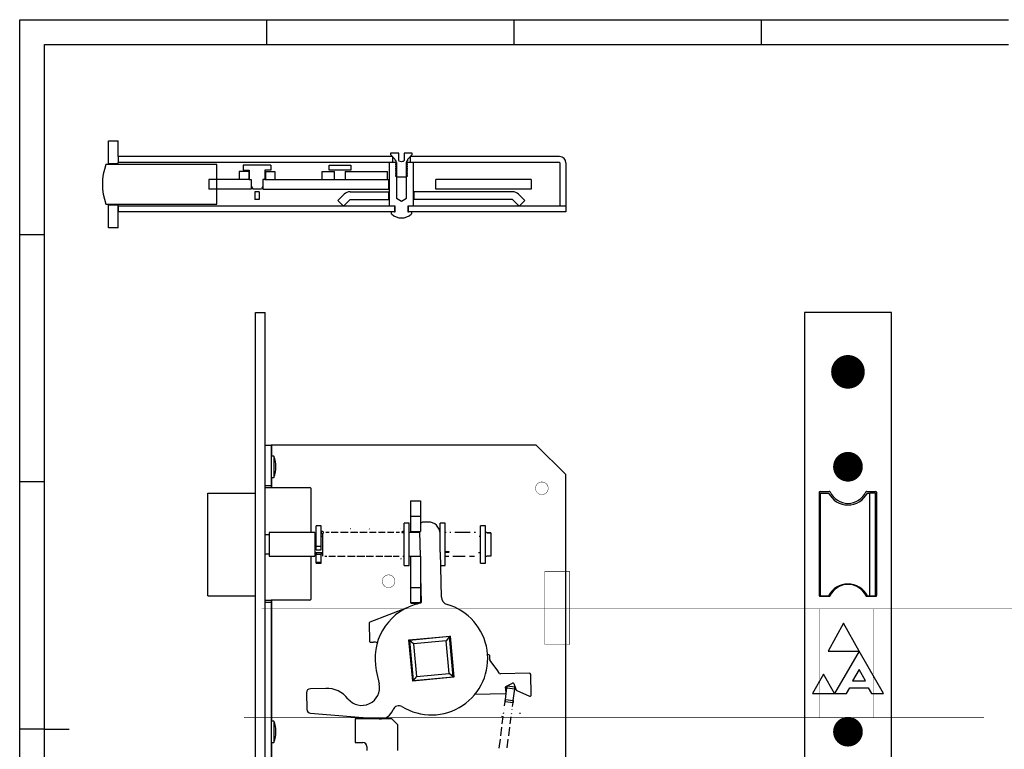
# Model space of a CAD drawing. Extents: x 19 to 519, y 6 to 365.
# Tile 2 of 3: x 19 to 268, y 180 to 365. Entities that reach past the tile are written whole.
import ezdxf

# ---------------------------------------------------------------- set-up
doc = ezdxf.new("R2010")
doc.units = 0
doc.layers.add('119', color=190, linetype='CONTINUOUS')

msp = doc.modelspace()

# ---------------------------------------------------------------- linework, layer by layer
at = {"layer": '119'}
for p, q in [((18.75, 310.625), (18.75, 365)), ((18.75, 365), (81.25, 365)), ((81.25, 365), (143.75, 365)), ((81.25, 358.75), (81.25, 365)), ((143.75, 365), (206.25, 365)), ((143.75, 358.75), (143.75, 365)), ((206.25, 365), (268.75, 365)), ((206.25, 358.75), (206.25, 365)), ((25, 310.625), (25, 358.75)), ((25, 358.75), (81.25, 358.75)), ((81.25, 358.75), (143.75, 358.75)), ((143.75, 358.75), (206.25, 358.75)), ((206.25, 358.75), (268.75, 358.75)), ((41.163, 334.3717), (43.663, 334.3717)), ((41.163, 328.5717), (41.163, 334.3717)), ((43.663, 330.3695), (43.663, 334.3717)), ((114.5572, 331.2695), (112.5038, 331.2695)), ((112.5038, 331.2695), (112.5038, 330.8695)), ((114.5945, 330.7365), (114.5572, 331.2695)), ((115.9503, 331.2695), (115.913, 330.7365)), ((118.0038, 331.2695), (115.9503, 331.2695)), ((118.0038, 330.8695), (118.0038, 331.2695)), ((43.663, 328.5717), (41.163, 328.5717)), ((113.0038, 330.3695), (43.663, 330.3695)), ((43.663, 330.3695), (43.663, 328.8695)), ((43.663, 328.5717), (43.663, 328.8695)), ((112.2538, 328.8695), (43.663, 328.8695)), ((113.0038, 328.8695), (112.2538, 328.8695)), ((112.2538, 317.8695), (112.2538, 328.8695)), ((112.5038, 330.8695), (113.5194, 329.8538)), ((113.0038, 330.3695), (113.0038, 328.8695)), ((114.0038, 328.8695), (113.0038, 328.8695)), ((113.7538, 329.3159), (113.7533, 329.3159)), ((114.0343, 329.1195), (113.7538, 329.3159)), ((113.7538, 328.923), (114.0343, 329.1195)), ((113.7538, 328.923), (113.7538, 328.8346)), ((114.0343, 328.6382), (113.7538, 328.8346)), ((113.7538, 328.4418), (114.0343, 328.6382)), ((114.0038, 328.8695), (114.0038, 319.8695)), ((114.5945, 329.3554), (114.5945, 330.7365)), ((114.6523, 329.2595), (114.5945, 329.3554)), ((114.6523, 329.2595), (114.6978, 329.2595)), ((115.2538, 329.0788), (114.6978, 329.2595)), ((115.8098, 329.2595), (115.2538, 329.0788)), ((115.8098, 329.2595), (115.8553, 329.2595)), ((115.913, 329.3554), (115.8553, 329.2595)), ((115.913, 330.7365), (115.913, 329.3554)), ((116.7538, 329.3159), (116.4733, 329.1195)), ((116.4733, 329.1195), (116.7538, 328.923)), ((116.7538, 328.8346), (116.4733, 328.6382)), ((116.4733, 328.6382), (116.7538, 328.4418)), ((117.5038, 328.8695), (116.5038, 328.8695)), ((116.5038, 319.8695), (116.5038, 328.8695)), ((116.7542, 329.3159), (116.7538, 329.3159)), ((116.7538, 328.8346), (116.7538, 328.923)), ((116.7542, 329.3159), (116.7542, 329.3159)), ((116.9881, 329.8538), (118.0038, 330.8695)), ((155.2217, 330.3695), (117.5038, 330.3695)), ((117.5038, 328.8695), (117.5038, 330.3695)), ((118.2538, 328.8695), (117.5038, 328.8695)), ((118.2538, 328.8695), (118.2538, 317.8695)), ((155.2217, 328.8695), (118.2538, 328.8695)), ((155.3217, 328.7695), (155.3217, 317.8653)), ((156.8217, 328.7695), (156.8217, 317.8695)), ((68.5451, 328.3717), (40.5208, 328.3717)), ((68.5451, 318.3717), (68.5451, 328.3717)), ((76.645, 326.6217), (74.2451, 326.6217)), ((74.2451, 326.6217), (74.2451, 324.6217)), ((82.2451, 328.2217), (75.2451, 328.2217)), ((75.2451, 328.2217), (75.2451, 326.9217)), ((75.2451, 326.9217), (76.7451, 326.9217)), ((76.645, 326.6217), (76.645, 324.6217)), ((76.7451, 326.9217), (76.7451, 324.6217)), ((80.7451, 326.9217), (80.7451, 324.6217)), ((82.2451, 326.9217), (80.7451, 326.9217)), ((80.8451, 326.6217), (83.2451, 326.6217)), ((80.8451, 326.6217), (80.8451, 324.6217)), ((82.2451, 328.2217), (82.2451, 326.9217)), ((83.2451, 326.6217), (83.2451, 324.6217)), ((95.1918, 326.6217), (98.3712, 326.6217)), ((95.1918, 324.6217), (95.1918, 326.6217)), ((96.9601, 328.2217), (102.4236, 328.2217)), ((96.9601, 326.9217), (96.9601, 328.2217)), ((102.4236, 326.9217), (96.9601, 326.9217)), ((98.3712, 324.6217), (98.3712, 326.6217)), ((101.0125, 326.6217), (111.7038, 326.6217)), ((101.0125, 326.6217), (101.0125, 324.6217)), ((102.4236, 328.2217), (102.4236, 326.9217)), ((111.7038, 324.6217), (111.7038, 326.6217)), ((113.7538, 328.4418), (113.7538, 328.3534)), ((114.0343, 328.1569), (113.7538, 328.3534)), ((113.7538, 327.9605), (114.0343, 328.1569)), ((113.7538, 327.9605), (113.7538, 327.8721)), ((114.0343, 327.6757), (113.7538, 327.8721)), ((113.7538, 327.4793), (114.0343, 327.6757)), ((113.7538, 327.4793), (113.7538, 327.3909)), ((114.0343, 327.1945), (113.7538, 327.3909)), ((113.7538, 326.998), (114.0343, 327.1945)), ((113.7538, 326.998), (113.7538, 326.9096)), ((114.0343, 326.7132), (113.7538, 326.9096)), ((113.7538, 326.5168), (114.0343, 326.7132)), ((113.7538, 326.5168), (113.7538, 326.4284)), ((114.0343, 326.232), (113.7538, 326.4284)), ((113.7538, 326.0355), (114.0343, 326.232)), ((116.7538, 328.3534), (116.4733, 328.1569)), ((116.4733, 328.1569), (116.7538, 327.9605)), ((116.7538, 327.8721), (116.4733, 327.6757)), ((116.4733, 327.6757), (116.7538, 327.4793)), ((116.7538, 327.3909), (116.4733, 327.1945)), ((116.4733, 327.1945), (116.7538, 326.998)), ((116.7538, 326.9096), (116.4733, 326.7132)), ((116.4733, 326.7132), (116.7538, 326.5168)), ((116.7538, 326.4284), (116.4733, 326.232)), ((116.4733, 326.232), (116.7538, 326.0355)), ((116.7538, 328.3534), (116.7538, 328.4418)), ((116.7538, 327.8721), (116.7538, 327.9605)), ((116.7538, 327.3909), (116.7538, 327.4793)), ((116.7538, 326.9096), (116.7538, 326.998)), ((116.7538, 326.4284), (116.7538, 326.5168)), ((74.2451, 324.6217), (66.5624, 324.6217)), ((66.5624, 324.6217), (66.5624, 322.1217)), ((76.645, 324.6217), (74.2451, 324.6217)), ((76.7451, 324.6217), (76.645, 324.6217)), ((76.7451, 324.6217), (77.2451, 324.6217)), ((77.2451, 324.6217), (77.2451, 322.9217)), ((80.2451, 324.6217), (80.2451, 322.9217)), ((80.7451, 324.6217), (80.2451, 324.6217)), ((80.7451, 324.6217), (80.8451, 324.6217)), ((80.8451, 324.6217), (83.2451, 324.6217)), ((83.2451, 324.6217), (95.1918, 324.6217)), ((95.1918, 324.6217), (98.3712, 324.6217)), ((98.3712, 324.6217), (101.0125, 324.6217)), ((101.0125, 324.6217), (111.7038, 324.6217)), ((111.7038, 324.6217), (112.0054, 324.6217)), ((112.0054, 324.6217), (112.0054, 322.1217)), ((113.7538, 326.0355), (113.7538, 325.9471)), ((114.0343, 325.7507), (113.7538, 325.9471)), ((113.7538, 325.5543), (114.0343, 325.7507)), ((113.7538, 325.5543), (113.7538, 325.4658)), ((114.0343, 325.2695), (113.7538, 325.4658)), ((114.0343, 325.2695), (116.4733, 325.2695)), ((116.7538, 325.9471), (116.4733, 325.7507)), ((116.4733, 325.7507), (116.7538, 325.5543)), ((116.7538, 325.4658), (116.4733, 325.2695)), ((116.7538, 325.9471), (116.7538, 326.0355)), ((116.7538, 325.4658), (116.7538, 325.5543)), ((148.0217, 324.6217), (123.9303, 324.6217)), ((123.9303, 322.1217), (123.9303, 324.6217)), ((148.0217, 324.6217), (148.0217, 322.1217)), ((77.2451, 322.1217), (66.5624, 322.1217)), ((77.2451, 322.9217), (77.2451, 322.1217)), ((77.2451, 322.9217), (77.6492, 322.2217)), ((77.6492, 322.2217), (79.8409, 322.2217)), ((79.2951, 321.4981), (78.1951, 321.4981)), ((78.1951, 321.4981), (78.1951, 319.4981)), ((79.2951, 321.4981), (79.2951, 319.4981)), ((80.2451, 322.9217), (79.8409, 322.2217)), ((80.2451, 322.9217), (80.2451, 322.1217)), ((80.2451, 322.1217), (112.0054, 322.1217)), ((102.3047, 321.4981), (112.1038, 321.4981)), ((112.1038, 319.4981), (112.1038, 321.4981)), ((143.3088, 321.4981), (118.4038, 321.4981)), ((118.4038, 321.4981), (118.4038, 319.4981)), ((148.0217, 322.1217), (123.9303, 322.1217)), ((79.2951, 319.4981), (78.1951, 319.4981)), ((99.179, 319.2837), (100.7491, 320.8537)), ((100.5932, 317.8695), (99.179, 319.2837)), ((100.5932, 317.8695), (102.1633, 319.4395)), ((102.3047, 319.4981), (112.1038, 319.4981)), ((114.0038, 319.8695), (115.2538, 319.1184)), ((115.2538, 319.1184), (116.5038, 319.8695)), ((143.3088, 319.4981), (118.4038, 319.4981)), ((145.0203, 317.8695), (143.4503, 319.4395)), ((146.4345, 319.2837), (144.8645, 320.8537)), ((145.0203, 317.8695), (146.4345, 319.2837)), ((40.5208, 318.3717), (68.5451, 318.3717)), ((41.163, 318.1717), (43.663, 318.1717)), ((41.163, 312.3717), (41.163, 318.1717)), ((43.663, 312.3717), (43.663, 318.1717)), ((100.5932, 317.8695), (43.663, 317.8695)), ((43.663, 317.8695), (43.663, 316.3695)), ((112.7538, 316.3695), (43.663, 316.3695)), ((112.2538, 317.8695), (100.5932, 317.8695)), ((113.5038, 317.8695), (112.2538, 317.8695)), ((113.5038, 316.3695), (112.7538, 316.3695)), ((112.7538, 315.8695), (112.7538, 316.3695)), ((113.5038, 317.8695), (113.5038, 316.3695)), ((113.6538, 317.8695), (113.5038, 317.8695)), ((113.5038, 316.3695), (113.6538, 316.3695)), ((113.6538, 316.3695), (113.6538, 317.8695)), ((116.8538, 317.8695), (116.8538, 316.3695)), ((117.0038, 317.8695), (116.8538, 317.8695)), ((116.8538, 316.3695), (117.0038, 316.3695)), ((118.2538, 317.8695), (117.0038, 317.8695)), ((117.0038, 316.3695), (117.0038, 317.8695)), ((117.7538, 316.3695), (117.0038, 316.3695)), ((156.8217, 316.3695), (117.7538, 316.3695)), ((117.7538, 316.3695), (117.7538, 315.8695)), ((145.0203, 317.8695), (118.2538, 317.8695)), ((156.8217, 317.8695), (145.0203, 317.8695)), ((156.8217, 317.8653), (155.3217, 317.8653)), ((156.8217, 317.8695), (156.8217, 317.8653)), ((156.8217, 317.8653), (156.8217, 316.3695)), ((43.663, 312.3717), (41.163, 312.3717)), ((18.75, 248.125), (18.75, 310.625)), ((25, 310.625), (18.75, 310.625)), ((25, 248.125), (25, 310.625)), ((78.3217, 50.9471), (78.3217, 290.9471)), ((78.3217, 290.9471), (80.8217, 290.9471)), ((80.8217, 257.4471), (80.8217, 290.9471)), ((239.1272, 290.9471), (217.1272, 290.9471)), ((217.1272, 290.9471), (217.1272, 50.9471)), ((239.1272, 50.9471), (239.1272, 290.9471)), ((80.8217, 247.1971), (80.8217, 257.4471)), ((80.8217, 257.4471), (82.3217, 257.4471)), ((82.3217, 257.4471), (82.3217, 247.1971)), ((82.5217, 257.4471), (82.3217, 257.4471)), ((149.3217, 257.4471), (82.5217, 257.4471)), ((82.5217, 254.6471), (82.5217, 257.4471)), ((156.8217, 249.9471), (149.3217, 257.4471)), ((82.5217, 254.6471), (82.3217, 254.6471)), ((83.0217, 254.6471), (82.5217, 254.6471)), ((83.0217, 254.6471), (83.0217, 249.2471)), ((82.3217, 249.2471), (82.5217, 249.2471)), ((82.5217, 249.2471), (83.0217, 249.2471)), ((82.5217, 246.6971), (82.5217, 249.2471)), ((156.8217, 91.9471), (156.8217, 249.9471)), ((18.75, 185.625), (18.75, 248.125)), ((25, 248.125), (18.75, 248.125)), ((25, 185.625), (25, 248.125)), ((80.8217, 246.6971), (80.8217, 247.1971)), ((80.8217, 247.1971), (82.3217, 247.1971)), ((80.8217, 218.1971), (80.8217, 246.6971)), ((80.8217, 246.6971), (82.3217, 246.6971)), ((82.3217, 247.1971), (82.3217, 246.6971)), ((82.3217, 246.6971), (82.5217, 246.6971)), ((82.5217, 246.6971), (92.1217, 246.6971)), ((92.3217, 246.4971), (92.3217, 235.2971)), ((66.3217, 219.2971), (66.3217, 245.2971)), ((66.3217, 245.2971), (78.3217, 245.2971)), ((220.8772, 245.4971), (220.8772, 219.3971)), ((221.0772, 245.6971), (223.4155, 245.6971)), ((221.1272, 245.2971), (221.1272, 219.2971)), ((221.1272, 245.2971), (223.2282, 245.2971)), ((232.8389, 245.6971), (235.1772, 245.6971)), ((233.0262, 245.2971), (233.6406, 245.2971)), ((233.6406, 219.2971), (233.6406, 245.2971)), ((235.1272, 245.2971), (233.6406, 245.2971)), ((235.1272, 219.2971), (235.1272, 245.2971)), ((235.3772, 245.4971), (235.3772, 219.3971)), ((117.5717, 243.2971), (120.0717, 243.2971)), ((117.5717, 243.2971), (117.5717, 239.5294)), ((120.0717, 243.2971), (120.0717, 239.5294)), ((117.5217, 239.3971), (117.5217, 235.4971)), ((117.5717, 239.5294), (117.5717, 239.4471)), ((117.5717, 239.4471), (117.5717, 235.5971)), ((117.5717, 239.4471), (120.0717, 239.4471)), ((120.0717, 239.5294), (120.0717, 239.4471)), ((120.0717, 239.4471), (120.0717, 235.5971)), ((120.1217, 237.6931), (120.1217, 239.3971)), ((94.9467, 237.0471), (93.6967, 237.0471)), ((93.6967, 231.8347), (93.6967, 237.0471)), ((94.9467, 231.8347), (94.9467, 237.0471)), ((117.1915, 237.6471), (115.9415, 237.6471)), ((115.9415, 226.9471), (115.9415, 237.6471)), ((117.1915, 226.9471), (117.1915, 237.6471)), ((121.9698, 237.9768), (120.7701, 237.9506)), ((126.2851, 237.6471), (125.0351, 237.6471)), ((125.0351, 235.0101), (125.0351, 237.6471)), ((126.2851, 226.9471), (126.2851, 237.6471)), ((136.5217, 237.0471), (135.2717, 237.0471)), ((135.2717, 227.5471), (135.2717, 237.0471)), ((136.5217, 227.5471), (136.5217, 237.0471)), ((81.8217, 234.6971), (80.8217, 234.6971)), ((92.3217, 235.2971), (81.8217, 235.2971)), ((81.8217, 235.2971), (81.8217, 229.2971)), ((93.3217, 235.2971), (92.3217, 235.2971)), ((93.3217, 235.2971), (93.3217, 229.2971)), ((93.6967, 234.2971), (93.3217, 234.2971)), ((94.9681, 235.4253), (94.9467, 235.3332)), ((94.9467, 235.3332), (94.9684, 235.2398)), ((95.3217, 234.2971), (94.9467, 234.2971)), ((95.0331, 235.5028), (94.9681, 235.4253)), ((94.9684, 235.2398), (95.0331, 235.161)), ((95.128, 235.5544), (95.0331, 235.5028)), ((95.0331, 235.161), (95.1288, 235.1063)), ((95.2416, 235.5705), (95.128, 235.5544)), ((95.1288, 235.1063), (95.2416, 235.0871)), ((95.3544, 235.5513), (95.2416, 235.5705)), ((95.2416, 235.0871), (95.3552, 235.1032)), ((95.3217, 235.014), (95.3217, 229.2971)), ((95.4501, 235.4966), (95.3544, 235.5513)), ((95.3552, 235.1032), (95.4501, 235.1548)), ((95.5152, 235.4175), (95.4501, 235.4966)), ((95.4501, 235.1548), (95.5146, 235.2319)), ((95.5146, 235.2319), (95.5365, 235.3244)), ((95.5365, 235.3244), (95.5152, 235.4175)), ((96.9397, 235.2971), (96.1309, 235.2971)), ((99.2838, 235.2971), (97.5282, 235.2971)), ((101.7535, 235.2971), (99.8766, 235.2971)), ((102.4023, 236.2165), (102.2971, 236.2697)), ((104.187, 235.2971), (102.3502, 235.2971)), ((106.5485, 235.2971), (104.7694, 235.2971)), ((107.2163, 236.1818), (107.0664, 236.2691)), ((108.875, 235.2971), (107.141, 235.2971)), ((111.1382, 235.2971), (109.4543, 235.2971)), ((113.3546, 235.2971), (111.7288, 235.2971)), ((114.7509, 235.2971), (113.9417, 235.2971)), ((115.1234, 236.2325), (115.0707, 236.2338)), ((115.3502, 235.2971), (115.3417, 235.2971)), ((115.3734, 235.4259), (115.3517, 235.3332)), ((115.3517, 235.3332), (115.3618, 235.2895)), ((115.3618, 235.2895), (115.9415, 235.3244)), ((115.4381, 235.5028), (115.3734, 235.4259)), ((115.5338, 235.5546), (115.4381, 235.5028)), ((115.6466, 235.5705), (115.5338, 235.5546)), ((115.7602, 235.551), (115.6466, 235.5705)), ((115.8551, 235.4966), (115.7602, 235.551)), ((115.9196, 235.4176), (115.8551, 235.4966)), ((115.9415, 235.3244), (115.9196, 235.4176)), ((115.9415, 235.2971), (115.9406, 235.2971)), ((117.5717, 235.2971), (117.1915, 235.2971)), ((117.5717, 235.5971), (120.0717, 235.5971)), ((117.5717, 235.5971), (117.5717, 235.2971)), ((119.8276, 235.2971), (117.5717, 235.2971)), ((119.8211, 235.5971), (119.9583, 229.2971)), ((125.0351, 235.2971), (125.0181, 235.2971)), ((125.0351, 235.0101), (125.0344, 235.0428)), ((125.0526, 234.2064), (125.0351, 235.0101)), ((125.0351, 230.3879), (125.0351, 234.2064)), ((126.5241, 235.2971), (126.2851, 235.2971)), ((127.7493, 235.2971), (127.5174, 235.2971)), ((132.6268, 235.2971), (128.7636, 235.2971)), ((133.9815, 235.2971), (133.6406, 235.2971)), ((135.2717, 234.2971), (134.923, 234.2971)), ((136.8217, 235.2971), (136.5217, 235.2971)), ((136.8217, 235.2971), (136.8217, 235.2524)), ((137.8217, 235.2578), (136.8217, 235.2578)), ((136.8217, 235.2524), (137.8217, 235.2524)), ((137.8217, 235.2524), (137.8217, 235.2578)), ((137.8217, 235.2524), (137.8217, 229.3364)), ((93.6967, 231.8347), (94.9467, 231.8347)), ((93.6967, 230.9321), (93.6967, 231.8347)), ((94.9467, 230.9321), (94.9467, 231.8347)), ((80.8217, 229.8971), (81.8217, 229.8971)), ((81.8217, 229.2971), (92.3217, 229.2971)), ((92.3217, 229.2971), (93.3217, 229.2971)), ((92.3217, 229.2971), (92.3217, 218.3971)), ((93.3217, 230.2971), (93.6967, 230.2971)), ((93.6967, 230.9321), (94.9467, 230.9321)), ((93.6967, 230.2971), (94.9467, 230.2971)), ((93.6967, 230.2971), (93.6967, 229.7722)), ((94.9467, 229.7722), (93.6967, 229.7722)), ((93.6967, 227.8322), (93.6967, 229.7722)), ((94.9467, 230.2971), (95.3217, 230.2971)), ((94.9467, 230.2971), (94.9467, 229.7722)), ((94.9467, 227.8322), (94.9467, 229.7722)), ((95.8734, 229.2971), (96.3497, 229.2971)), ((96.9372, 229.2971), (98.6187, 229.2971)), ((99.0808, 229.2971), (101.0144, 229.2971)), ((101.6062, 229.2971), (103.5711, 229.2971)), ((103.9746, 229.2971), (105.9625, 229.2971)), ((106.3545, 229.2971), (108.1746, 229.2971)), ((108.7594, 229.2971), (110.5836, 229.2971)), ((110.9666, 229.2971), (112.815, 229.2971)), ((113.197, 229.2971), (114.6826, 229.2971)), ((115.6381, 229.2971), (115.9415, 229.2971)), ((117.1915, 229.2971), (117.5717, 229.2971)), ((117.5717, 229.2971), (120.0717, 229.2971)), ((117.5717, 229.2971), (117.5717, 221.5044)), ((120.0717, 229.2971), (120.0717, 221.5044)), ((125.3837, 219.0002), (125.1358, 230.3879)), ((126.322, 230.3884), (126.2851, 230.4813)), ((126.2851, 230.4813), (127.2715, 230.4755)), ((126.2851, 229.2971), (127.263, 229.2971)), ((126.4314, 230.3072), (126.322, 230.3884)), ((126.5925, 230.2488), (126.4314, 230.3072)), ((126.7846, 230.224), (126.5925, 230.2488)), ((126.976, 230.234), (126.7846, 230.224)), ((127.1379, 230.2803), (126.976, 230.234)), ((127.2475, 230.3529), (127.1379, 230.2803)), ((127.2842, 230.4432), (127.2475, 230.3529)), ((127.2715, 230.4755), (127.2842, 230.4432)), ((128.2653, 229.2971), (131.3827, 229.2971)), ((132.4253, 229.2971), (133.6806, 229.2971)), ((134.7386, 230.2971), (135.2717, 230.2971)), ((136.5217, 229.2971), (136.8217, 229.2971)), ((137.8217, 229.3364), (136.8217, 229.3364)), ((136.8217, 229.3364), (136.8217, 229.2971)), ((93.6967, 227.8322), (94.9467, 227.8322)), ((93.6967, 227.5471), (93.6967, 227.8322)), ((93.6967, 227.5471), (94.9467, 227.5471)), ((94.9467, 227.5471), (94.9467, 227.8322)), ((115.0845, 228.7211), (115.115, 228.5619)), ((115.9415, 226.9471), (117.1915, 226.9471)), ((125.2107, 226.9471), (126.2851, 226.9471)), ((135.2717, 227.5471), (136.5217, 227.5471)), ((120.0717, 224.0891), (120.2124, 217.6258)), ((120.0717, 222.7499), (120.1217, 220.6022)), ((230.6249, 221.6973), (230.6249, 221.5286)), ((66.3217, 219.2971), (78.3217, 219.2971)), ((117.5217, 221.3721), (117.5217, 217.6721)), ((117.5717, 221.5044), (117.5717, 221.4471)), ((117.5717, 221.4471), (117.5717, 217.5971)), ((117.5717, 221.4471), (120.0717, 221.4471)), ((120.0717, 221.5044), (120.0717, 221.4471)), ((120.088, 221.4832), (120.0717, 221.5044)), ((120.0717, 221.5044), (120.1017, 221.4592)), ((120.0717, 221.4471), (120.0717, 217.5971)), ((120.1017, 221.4592), (120.088, 221.4832)), ((120.1217, 220.6022), (120.1813, 218.0398)), ((120.1217, 217.7911), (120.1217, 220.6022)), ((221.0772, 219.1971), (223.4155, 219.1971)), ((221.1272, 219.2971), (223.2282, 219.2971)), ((222.6249, 219.2971), (222.6249, 219.1971)), ((232.8389, 219.1971), (235.1772, 219.1971)), ((233.0262, 219.2971), (233.6406, 219.2971)), ((233.1249, 219.2971), (233.1249, 219.1971)), ((233.6406, 219.2971), (235.1272, 219.2971)), ((80.8217, 217.6971), (80.8217, 218.1971)), ((80.8217, 218.1971), (82.3217, 218.1971)), ((80.8217, 165.8471), (80.8217, 217.6971)), ((80.8217, 217.6971), (82.3217, 217.6971)), ((82.3217, 218.1971), (82.3217, 217.6971)), ((82.5217, 218.1971), (82.3217, 218.1971)), ((82.3217, 217.6971), (82.3217, 165.8471)), ((92.1217, 218.1971), (82.5217, 218.1971)), ((82.5217, 187.6471), (82.5217, 218.1971)), ((117.5717, 217.5971), (120.0717, 217.5971)), ((117.7217, 217.4721), (119.6319, 217.4721)), ((119.8632, 217.5624), (118.4357, 217.0054)), ((119.8632, 217.5624), (119.9348, 217.5971)), ((119.932, 217.5955), (119.8632, 217.5624)), ((119.9348, 217.5971), (119.932, 217.5955)), ((116.8654, 216.3926), (107.2353, 212.6347)), ((107.108, 212.4438), (107.2165, 207.7851)), ((227.0116, 212.3971), (223.0826, 205.309)), ((230.9408, 205.3091), (227.0116, 212.3971)), ((117.1251, 208.1709), (127.5455, 209.1437)), ((127.5455, 209.1437), (127.4178, 208.9898)), ((127.4764, 209.0604), (127.5102, 209.1013)), ((127.5102, 209.1013), (127.5455, 209.1437)), ((127.5455, 209.1437), (128.5183, 198.7234)), ((107.4211, 207.5898), (108.2209, 207.6084)), ((117.1251, 208.1709), (117.1676, 208.1357)), ((117.279, 208.0432), (117.1251, 208.1709)), ((118.0979, 197.7505), (117.1251, 208.1709)), ((117.1676, 208.1357), (117.2084, 208.1018)), ((117.2084, 208.1018), (117.246, 208.0706)), ((117.246, 208.0706), (117.279, 208.0432)), ((127.4178, 208.9898), (117.279, 208.0432)), ((117.279, 208.0432), (118.2256, 197.9045)), ((118.3039, 207.1934), (117.279, 208.0432)), ((126.568, 207.9649), (118.3039, 207.1934)), ((118.3039, 207.1934), (119.0754, 198.9293)), ((127.4178, 208.9898), (126.568, 207.9649)), ((127.3395, 199.7009), (126.568, 207.9649)), ((127.4178, 208.9898), (127.4452, 209.0228)), ((128.3643, 198.851), (127.4178, 208.9898)), ((127.4452, 209.0228), (127.4764, 209.0604)), ((137.3538, 204.3856), (137.0412, 204.3783)), ((137.5809, 203.2227), (137.5584, 204.1903)), ((223.0826, 205.309), (230.9019, 205.3091)), ((230.9213, 205.2754), (224.7666, 194.6151)), ((237.1236, 194.6001), (230.9408, 205.3091)), ((139.4369, 200.5531), (137.6373, 203.0544)), ((108.8943, 200.432), (109.6255, 197.0545)), ((119.0754, 198.9293), (127.3395, 199.7009)), ((128.3643, 198.851), (127.3395, 199.7009)), ((140.0665, 199.678), (139.4369, 200.5531)), ((147.6151, 199.7232), (140.317, 199.5533)), ((148.043, 194.2316), (147.922, 199.4302)), ((221.9408, 199.4795), (219.1236, 194.6001)), ((224.7493, 194.6151), (221.9408, 199.4795)), ((230.9408, 200.6632), (229.3064, 197.8324)), ((232.5752, 197.8324), (230.9408, 200.6632)), ((128.5183, 198.7234), (118.0979, 197.7505)), ((118.2256, 197.9045), (118.0979, 197.7505)), ((118.0979, 197.7505), (118.1331, 197.793)), ((118.1331, 197.793), (118.167, 197.8338)), ((118.167, 197.8338), (118.1982, 197.8715)), ((118.1982, 197.8715), (118.2256, 197.9045)), ((119.0754, 198.9293), (118.2256, 197.9045)), ((118.2256, 197.9045), (128.3643, 198.851)), ((128.3643, 198.851), (128.3973, 198.8237)), ((128.5183, 198.7234), (128.3643, 198.851)), ((128.3973, 198.8237), (128.435, 198.7925)), ((128.435, 198.7925), (128.4758, 198.7586)), ((128.4758, 198.7586), (128.5183, 198.7234)), ((141.6694, 196.3913), (143.3666, 197.2313)), ((143.3666, 197.2313), (143.3666, 197.2313)), ((143.6416, 197.1248), (144.2847, 195.4768)), ((229.3064, 197.8324), (232.5752, 197.8324)), ((91.2525, 194.7979), (91.3432, 190.6296)), ((96.1054, 195.9038), (92.2305, 195.8194)), ((133.8738, 194.4519), (141.5137, 194.6298)), ((141.5376, 193.0749), (141.9192, 196.0505)), ((141.7078, 194.8518), (141.5593, 196.19)), ((141.9828, 196.5464), (141.9192, 196.0505)), ((141.9192, 196.0505), (141.9316, 196.1473)), ((141.9192, 196.0505), (143.903, 195.7961)), ((141.9316, 196.1473), (141.9436, 196.2403)), ((141.9436, 196.2403), (141.9546, 196.326)), ((141.9546, 196.326), (141.9642, 196.4012)), ((141.9642, 196.4012), (141.9721, 196.4629)), ((141.9721, 196.4629), (141.978, 196.5087)), ((141.978, 196.5087), (141.9816, 196.5369)), ((141.9816, 196.5369), (141.9828, 196.5464)), ((141.9828, 196.5464), (143.9666, 196.292)), ((143.5213, 192.8204), (143.903, 195.7961)), ((143.9666, 196.292), (143.903, 195.7961)), ((143.903, 195.7961), (143.9154, 195.8928)), ((143.9154, 195.8928), (143.9273, 195.9858)), ((143.9273, 195.9858), (143.9383, 196.0716)), ((143.9383, 196.0716), (143.9479, 196.1467)), ((143.9479, 196.1467), (143.9558, 196.2084)), ((143.9558, 196.2084), (143.9617, 196.2543)), ((143.9617, 196.2543), (143.9654, 196.2825)), ((143.9654, 196.2825), (143.9666, 196.292)), ((144.3907, 195.3663), (147.6227, 193.9499)), ((219.1236, 194.6001), (227.7826, 194.6001)), ((227.7826, 194.6001), (228.6387, 196.0828)), ((228.6387, 196.0828), (233.2429, 196.0828)), ((233.2429, 196.0828), (234.0989, 194.6001)), ((234.0989, 194.6001), (237.1236, 194.6001)), ((141.3341, 191.4889), (141.474, 192.5789)), ((141.5376, 193.0749), (141.474, 192.5789)), ((141.474, 192.5789), (141.4752, 192.5885)), ((141.474, 192.5789), (143.4577, 192.3245)), ((141.4752, 192.5885), (141.4788, 192.6167)), ((141.4788, 192.6167), (141.4847, 192.6625)), ((141.4847, 192.6625), (141.4926, 192.7242)), ((141.4926, 192.7242), (141.5022, 192.7994)), ((141.5022, 192.7994), (141.5132, 192.8851)), ((141.5132, 192.8851), (141.5252, 192.9781)), ((141.5252, 192.9781), (141.5376, 193.0749)), ((141.5376, 193.0749), (143.5213, 192.8204)), ((143.3319, 191.3437), (143.4577, 192.3245)), ((143.5213, 192.8204), (143.4577, 192.3245)), ((143.4577, 192.3245), (143.4589, 192.334)), ((143.4589, 192.334), (143.4625, 192.3623)), ((143.4625, 192.3623), (143.4684, 192.4081)), ((143.4684, 192.4081), (143.4763, 192.4698)), ((143.4763, 192.4698), (143.486, 192.5449)), ((143.486, 192.5449), (143.497, 192.6307)), ((143.497, 192.6307), (143.5089, 192.7237)), ((143.5089, 192.7237), (143.5213, 192.8204)), ((92.2602, 189.6549), (109.5843, 188.2145)), ((141.0904, 189.5881), (141.121, 189.8273)), ((141.2253, 190.6398), (141.2297, 190.6749)), ((143.096, 189.5047), (143.1172, 189.67)), ((143.2216, 190.4837), (143.2275, 190.5293)), ((145.3273, 189.5209), (145.0781, 189.5919)), ((82.5217, 187.6471), (82.3217, 187.6471)), ((83.0217, 187.6471), (82.5217, 187.6471)), ((83.0217, 187.6471), (83.0217, 182.2476)), ((112.7388, 188.2025), (103.5217, 188.2025)), ((103.5217, 188.2025), (103.5217, 182.2025)), ((114.2631, 186.7611), (112.8803, 188.1439)), ((140.9732, 188.6744), (140.5419, 188.7867)), ((140.7477, 186.9164), (140.9856, 188.7712)), ((142.7656, 186.9284), (142.9914, 188.6888)), ((18.7488, 185.625), (18.75, 185.625)), ((18.75, 123.125), (18.75, 185.625)), ((25, 185.625), (18.75, 185.625)), ((25, 123.125), (25, 185.625)), ((25, 185.625), (31.2513, 185.625)), ((114.3217, 180.1723), (114.3217, 186.6197)), ((140.3566, 183.8669), (140.6425, 186.096)), ((142.3745, 183.879), (142.6604, 186.1085)), ((82.3217, 182.2471), (82.5217, 182.2471)), ((82.5217, 182.2471), (83.0217, 182.2471)), ((82.5217, 165.1738), (82.5217, 182.2471)), ((103.5217, 182.2025), (105.5217, 182.2025)), ((139.9655, 180.8182), (140.2514, 183.0469)), ((141.9835, 180.8304), (142.2693, 183.0588)), ((106.5217, 181.2025), (106.5217, 180.1723))]:
    msp.add_line(p, q, dxfattribs=at)
for points, const_width in [([(228.1272, 273.8221, 1), (228.1272, 278.0721, 1), (228.1272, 273.8221)], 4.25), ([(228.1272, 274.5721, 1), (228.1272, 277.3221, 1), (228.1272, 274.5721)], 2.75), ([(228.1272, 250.0721, 1), (228.1272, 253.8221, 1), (228.1272, 250.0721)], 3.75), ([(228.1272, 250.6971, 1), (228.1272, 253.1971, 1), (228.1272, 250.6971)], 2.5), ([(150.75, 244.9, 1), (150.75, 248.1, 1), (150.75, 244.9)], 0.1016), ([(112, 221.4, 1), (112, 224.6, 1), (112, 221.4)], 0.1016), ([(151.5, 225.5381, 1), (151.5, 225.4619)], 0.0762), ([(151.5381, 225.5, 1), (151.4619, 225.5)], 0.0762), ([(157.7881, 225.5, 1), (157.7119, 225.5)], 0.0762), ([(157.75, 225.4619, 1), (157.75, 225.5381)], 0.0762), ([(80, 216.0254, 1), (80, 215.9746)], 0.0508), ([(221, 216.0254, 1), (221, 215.9746)], 0.0508), ([(221.0254, 216, 1), (220.9746, 216)], 0.0508), ([(221, 215.9746, 1), (221, 216.0254)], 0.0508), ([(234.5, 216.0254, 1), (234.5, 215.9746)], 0.0508), ([(234.5254, 216, 1), (234.4746, 216)], 0.0508), ([(234.5, 215.9746, 1), (234.5, 216.0254)], 0.0508), ([(151.5, 207.0381, 1), (151.5, 206.9619)], 0.0762), ([(151.4619, 207, 1), (151.5381, 207)], 0.0762), ([(157.7119, 207, 1), (157.7881, 207)], 0.0762), ([(157.75, 206.9619, 1), (157.75, 207.0381)], 0.0762), ([(75.5, 188.5254, 1), (75.5, 188.4746)], 0.0508), ([(221, 188.5254, 1), (221, 188.4746)], 0.0508), ([(220.9746, 188.5, 1), (221.0254, 188.5)], 0.0508), ([(221, 188.4746, 1), (221, 188.5254)], 0.0508), ([(228.1272, 183.0721, 1), (228.1272, 186.8221, 1), (228.1272, 183.0721)], 3.75), ([(228.1272, 183.6971, 1), (228.1272, 186.1971, 1), (228.1272, 183.6971)], 2.5), ([(234.5, 188.5254, 1), (234.5, 188.4746)], 0.0508), ([(234.4746, 188.5, 1), (234.5254, 188.5)], 0.0508), ([(234.5, 188.4746, 1), (234.5, 188.5254)], 0.0508), ([(262.5, 188.4746, 1), (262.5, 188.5254)], 0.0508)]:
    msp.add_lwpolyline(points, format="xyb", dxfattribs=dict(at, const_width=const_width))
for points, const_width in [([(151.5, 225.5), (157.75, 225.5)], 0.1524), ([(151.5, 225.5), (151.5, 207)], 0.1524), ([(157.75, 225.5), (157.75, 207)], 0.1524), ([(80, 216), (221, 216)], 0.1016), ([(221, 216), (234.5, 216)], 0.1016), ([(221, 216), (221, 188.5)], 0.1016), ([(234.5, 216), (291, 216)], 0.1016), ([(234.5, 216), (234.5, 188.5)], 0.1016), ([(157.75, 207), (151.5, 207)], 0.1524), ([(75.5, 188.5), (221, 188.5)], 0.1016), ([(221, 188.5), (234.5, 188.5)], 0.1016), ([(234.5, 188.5), (262.5, 188.5)], 0.1016)]:
    msp.add_lwpolyline(points, dxfattribs=dict(at, const_width=const_width))
for centre, radius, start, end in [((112.9538, 329.2881), 0.8, 1.9895, 45.0001), ((117.5538, 329.2881), 0.8, 135.0001, 178.0104), ((155.2217, 328.7695), 1.6, 0, 90), ((155.2217, 328.7695), 0.1, 0, 90), ((54.663, 323.3717), 15, 160.5288, 199.4712), ((102.3047, 319.2981), 2.2, 90, 135), ((143.3088, 319.2981), 2.2, 45, 89.9998), ((102.3047, 319.2981), 0.2, 89.9997, 134.9997), ((143.3088, 319.2981), 0.2, 45.0003, 89.9994), ((115.2538, 318.4945), 3.625, 226.3972, 313.6028), ((75.9817, 251.9471), 7.54, 339.017, 20.983), ((92.1217, 246.4971), 0.2, 0, 90), ((221.0772, 245.4971), 0.2, 90, 180), ((228.1272, 247.7971), 5.5, 207.0357, 332.9643), ((223.4155, 245.4971), 0.2, 25.0286, 90), ((228.1272, 247.6971), 5, 205.029, 334.971), ((232.8389, 245.4971), 0.2, 90.0003, 154.9701), ((235.1772, 245.4971), 0.2, 0, 90), ((117.7217, 239.3971), 0.2, 138.5914, 180.0022), ((119.9217, 239.3971), 0.2, 359.9992, 41.4095), ((120.7919, 236.9509), 1, 91.2474, 136.0696), ((122.0351, 234.9775), 3, 1.2474, 91.2472), ((117.7217, 235.4971), 0.2, 180.0007, 221.4084), ((228.1272, 216.7971), 5.5, 27.0357, 152.9643), ((228.1272, 217.1971), 5, 25.029, 154.971), ((117.7217, 221.3721), 0.2, 138.5914, 180.0022), ((221.0772, 219.3971), 0.2, 180, 270), ((223.4155, 219.3971), 0.2, 269.9999, 334.9729), ((232.8389, 219.3971), 0.2, 205.0291, 270.0009), ((235.1772, 219.3971), 0.2, 270, 0), ((92.1217, 218.3971), 0.2, 270, 0), ((122.8217, 203.4471), 14.25, 107.9261, 192.2156), ((122.8217, 203.4471), 14.25, 238.4638, 73.6973), ((117.7217, 217.6721), 0.2, 180, 270), ((122.8217, 203.4471), 14.25, 101.2103, 107.9261), ((120.0125, 217.6214), 0.2, 281.2096, 1.2484), ((119.6815, 218.0282), 0.5, 321.2984, 331.6921), ((119.6815, 218.0282), 0.5, 331.6935, 1.3335), ((127.3832, 219.0437), 2, 181.2473, 253.6973), ((107.308, 212.4484), 0.2, 111.3153, 181.3353), ((107.4164, 207.7898), 0.2, 181.3331, 271.334), ((108.2674, 205.609), 2, 64.3172, 91.3335), ((137.3584, 204.1857), 0.2, 1.334, 91.3331), ((230.9018, 205.2866), 0.0225, 329.8986, 89.785), ((137.8808, 203.2296), 0.3, 181.3331, 215.7327), ((140.3101, 199.8532), 0.3, 215.7334, 271.3339), ((147.6221, 199.4232), 0.3, 1.3337, 91.3331), ((105.2274, 196.1024), 4.5, 218.7426, 12.2156), ((143.4553, 197.0521), 0.2, 21.3172, 116.3344), ((92.2523, 194.8196), 1, 91.2474, 181.2472), ((96.2578, 188.9054), 7, 38.7426, 91.2473), ((141.509, 194.8297), 0.2, 271.3336, 6.332), ((141.7581, 196.212), 0.2, 116.3326, 186.3344), ((144.471, 195.5495), 0.2, 201.318, 246.3336), ((147.7431, 194.2246), 0.3, 246.3344, 1.3335), ((224.7579, 194.6201), 0.01, 210.0025, 329.9975), ((92.343, 190.6514), 1, 181.2473, 265.2474), ((109.8743, 191.7025), 3.5, 265.2474, 340.3756), ((114.5839, 190.0232), 1.5, 58.4638, 160.3758), ((75.9817, 184.9471), 7.54, 339.017, 20.983), ((112.7388, 188.0025), 0.2, 45.0003, 89.9994), ((114.1217, 186.6197), 0.2, 359.9997, 44.9997), ((105.5217, 181.2025), 1, 0, 90)]:
    msp.add_arc(centre, radius, start, end, dxfattribs=at)

doc.saveas('drawing.dxf')
